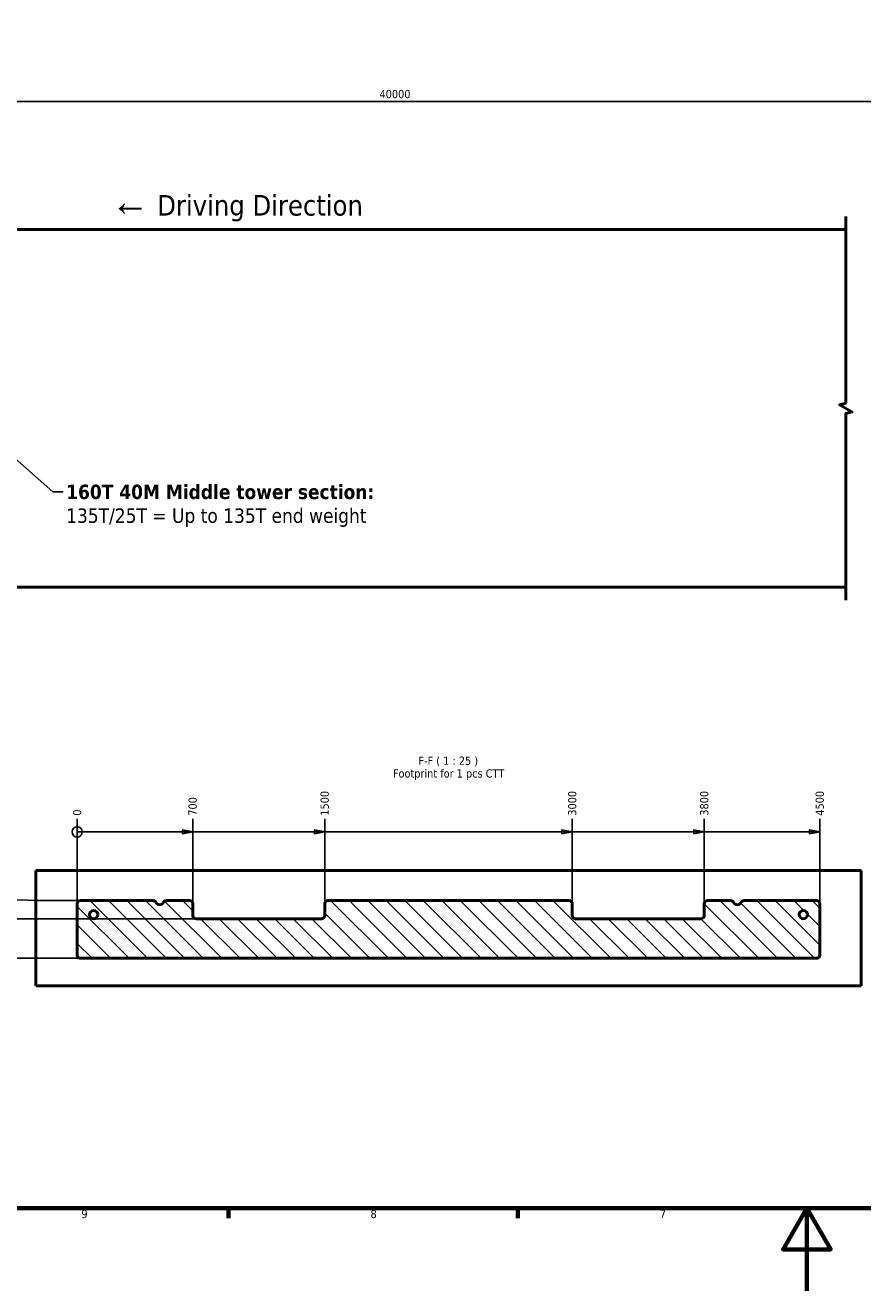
# Model space of a CAD drawing. Header units: millimetres. Extents: x 0 to 63075, y 0 to 44550.
# Tile 5 of 49: x 17328 to 32551, y 0 to 23006. Entities that reach past the tile are written whole.
import ezdxf

# ---------------------------------------------------------------- set-up
doc = ezdxf.new("R2010")
doc.units = ezdxf.units.MM
doc.header["$LTSCALE"] = 75
for name, color, linetype, lineweight in [('Border (ISO)', 7, 'Continuous', 70), ('Break Line (ISO)', 7, 'Continuous', 50), ('Dimension (ISO)', 7, 'Continuous', 25), ('Hatch (ISO)', 7, 'Continuous', 18), ('Symbol (ISO)', 7, 'Continuous', 25), ('Visible (ISO)', 7, 'Continuous', 50)]:
    doc.layers.add(name, color=color, linetype=linetype, lineweight=lineweight)
doc.styles.add('Label Text (ISO)', font='tahoma.ttf')
doc.styles.add('Note Text (ISO)', font='tahoma.ttf')
doc.dimstyles.new('Default (ISO)', dxfattribs={"dimscale": 75, "dimtxt": 2, "dimasz": 2.5, "dimexe": 3.175, "dimexo": 0, "dimgap": 0.762, "dimtad": 1, "dimrnd": 1e-08, "dimtxsty": 'Note Text (ISO)', "dimcen": 0.09, "dimdle": 10, "dimclrd": 256, "dimclre": 256, "dimclrt": 256, "dimazin": 2, "dimtfac": 1, "dimtmove": 0, "dimatfit": 3, "dimfxl": 1, "dimtolj": 1, "dimtzin": 0, "dimlwd": -1, "dimlwe": -1, "dimarcsym": 0})
doc.dimstyles.new('Default - Method 1b (ISO)$7', dxfattribs={"dimscale": 75, "dimtxt": 2, "dimasz": 2.5, "dimexe": 3.175, "dimexo": 0, "dimgap": 0.762, "dimtad": 1, "dimtoh": 1, "dimrnd": 1e-08, "dimtxsty": 'Note Text (ISO)', "dimcen": 0.09, "dimdle": 10, "dimclrd": 256, "dimclre": 256, "dimclrt": 256, "dimazin": 2, "dimtfac": 1.75, "dimtmove": 0, "dimatfit": 3, "dimfxl": 1, "dimtolj": 1, "dimlwd": -1, "dimlwe": -1, "dimarcsym": 0})

# ---------------------------------------------------------------- blocks, each defined once
blk = doc.blocks.new('Borders Default Border')
at = {"layer": 'Border (ISO)'}
for p, q in [((280.33, 20), (280.33, 17.6)), ((350.42, 20), (350.42, 17.6))]:
    blk.add_line(p, q, dxfattribs=at)
at = {"layer": 'Border (ISO)', "flags": 128}
for points in [[(20, 20), (20, 574), (821, 574), (821, 20), (20, 20)], [(420.5, 0), (420.5, 20), (414.73, 10), (426.27, 10), (420.5, 20)]]:
    blk.add_lwpolyline(points, dxfattribs=at)
at = {"layer": 'Border (ISO)', "char_height": 2, "attachment_point": 7, "style": 'Label Text (ISO)'}
for s, insert in [('9', (244.63, 17.56)), ('8', (314.72, 17.55)), ('7', (384.84, 17.6))]:
    blk.add_mtext(s, dxfattribs=dict(at, insert=insert))
blk = doc.blocks.new('*D6')
at = {"layer": 'Defpoints', "color": 0, "transparency": 16777216}
for p in [(38542, 21619), (9853, 19293), (38542, 19293)]:
    blk.add_point(p, dxfattribs=at)
at = {"layer": 'Dimension (ISO)', "transparency": 16777216}
for p, q in [((9853, 19293), (9853, 21857)), ((38542, 19293), (38542, 21857)), ((10041, 21619), (38354, 21619))]:
    blk.add_line(p, q, dxfattribs=at)
for points in [[(10041, 21650), (10041, 21588), (9853, 21619)], [(38354, 21650), (38354, 21588), (38542, 21619)]]:
    blk.add_solid(points, dxfattribs=at)
at = {"layer": 'Dimension (ISO)', "transparency": 16777216, "insert": (23767, 21832), "char_height": 150, "attachment_point": 1, "style": 'Note Text (ISO)'}
blk.add_mtext('\\A1;40000', dxfattribs=at)
blk = doc.blocks.new('*D17')
at = {"layer": 'Defpoints', "color": 0, "transparency": 16777216}
for p in [(18271, 8579), (18271, 6103), (18271, 6103)]:
    blk.add_point(p, dxfattribs=at)
at = {"layer": 'Dimension (ISO)', "transparency": 16777216}
blk.add_line((18271, 6103), (18271, 8579), dxfattribs=at)
at = {"layer": 'Dimension (ISO)', "transparency": 16777216, "insert": (18271, 8636), "char_height": 150, "attachment_point": 4, "rotation": 90, "style": 'Note Text (ISO)'}
blk.add_mtext('\\A1;0', dxfattribs=at)
blk = doc.blocks.new('*D18')
at = {"layer": 'Defpoints', "color": 0, "transparency": 16777216}
for p in [(20371, 8579), (20371, 7033), (18271, 6103)]:
    blk.add_point(p, dxfattribs=at)
at = {"layer": 'Dimension (ISO)', "transparency": 16777216}
blk.add_line((20371, 7033), (20371, 8579), dxfattribs=at)
at = {"layer": 'Dimension (ISO)', "transparency": 16777216, "insert": (20371, 8636), "char_height": 150, "attachment_point": 4, "rotation": 90, "style": 'Note Text (ISO)'}
blk.add_mtext('\\A1;700', dxfattribs=at)
blk = doc.blocks.new('*D19')
at = {"layer": 'Defpoints', "color": 0, "transparency": 16777216}
for p in [(22771, 8579), (22771, 7033), (18271, 6103)]:
    blk.add_point(p, dxfattribs=at)
at = {"layer": 'Dimension (ISO)', "transparency": 16777216}
blk.add_line((22771, 7033), (22771, 8579), dxfattribs=at)
at = {"layer": 'Dimension (ISO)', "transparency": 16777216, "insert": (22771, 8636), "char_height": 150, "attachment_point": 4, "rotation": 90, "style": 'Note Text (ISO)'}
blk.add_mtext('\\A1;1500', dxfattribs=at)
blk = doc.blocks.new('*D20')
at = {"layer": 'Defpoints', "color": 0, "transparency": 16777216}
for p in [(27271, 8579), (27271, 7033), (18271, 6103)]:
    blk.add_point(p, dxfattribs=at)
at = {"layer": 'Dimension (ISO)', "transparency": 16777216}
blk.add_line((27271, 7033), (27271, 8579), dxfattribs=at)
at = {"layer": 'Dimension (ISO)', "transparency": 16777216, "insert": (27271, 8636), "char_height": 150, "attachment_point": 4, "rotation": 90, "style": 'Note Text (ISO)'}
blk.add_mtext('\\A1;3000', dxfattribs=at)
blk = doc.blocks.new('*D21')
at = {"layer": 'Defpoints', "color": 0, "transparency": 16777216}
for p in [(29671, 8579), (29671, 7033), (18271, 6103)]:
    blk.add_point(p, dxfattribs=at)
at = {"layer": 'Dimension (ISO)', "transparency": 16777216}
blk.add_line((29671, 7033), (29671, 8579), dxfattribs=at)
at = {"layer": 'Dimension (ISO)', "transparency": 16777216, "insert": (29671, 8636), "char_height": 150, "attachment_point": 4, "rotation": 90, "style": 'Note Text (ISO)'}
blk.add_mtext('\\A1;3800', dxfattribs=at)
blk = doc.blocks.new('*D22')
at = {"layer": 'Defpoints', "color": 0, "transparency": 16777216}
for p in [(31771, 8579), (31771, 7033), (18271, 6103)]:
    blk.add_point(p, dxfattribs=at)
at = {"layer": 'Dimension (ISO)', "transparency": 16777216}
blk.add_line((31771, 7033), (31771, 8579), dxfattribs=at)
at = {"layer": 'Dimension (ISO)', "transparency": 16777216, "insert": (31771, 8636), "char_height": 150, "attachment_point": 4, "rotation": 90, "style": 'Note Text (ISO)'}
blk.add_mtext('\\A1;4500', dxfattribs=at)
blk = doc.blocks.new('2dTransSymbol1')
at = {"layer": 'Dimension (ISO)'}
for p, q in [((246.11, 111.21), (243.61, 111.21)), ((246.11, 111.21), (269.11, 111.21)), ((271.61, 111.21), (269.11, 111.71)), ((269.11, 111.71), (269.11, 110.71)), ((269.11, 111.21), (271.61, 111.21)), ((269.11, 110.71), (271.61, 111.21)), ((271.61, 111.21), (301.11, 111.21)), ((303.61, 111.21), (301.11, 111.71)), ((301.11, 111.71), (301.11, 110.71)), ((301.11, 111.21), (303.61, 111.21)), ((301.11, 110.71), (303.61, 111.21)), ((303.61, 111.21), (361.11, 111.21)), ((363.61, 111.21), (361.11, 111.71)), ((361.11, 111.71), (361.11, 110.71)), ((361.11, 111.21), (363.61, 111.21)), ((361.11, 110.71), (363.61, 111.21)), ((363.61, 111.21), (393.11, 111.21)), ((395.61, 111.21), (393.11, 111.71)), ((393.11, 111.71), (393.11, 110.71)), ((393.11, 111.21), (395.61, 111.21)), ((393.11, 110.71), (395.61, 111.21)), ((395.61, 111.21), (421.11, 111.21)), ((423.61, 111.21), (421.11, 111.71)), ((421.11, 111.71), (421.11, 110.71)), ((421.11, 111.21), (423.61, 111.21)), ((421.11, 110.71), (423.61, 111.21))]:
    blk.add_line(p, q, dxfattribs=at)
at = {"layer": 'Dimension (ISO)', "flags": 128}
for points in [[(269.11, 110.71), (271.61, 111.21), (269.11, 111.71), (269.11, 110.71)], [(301.11, 110.71), (303.61, 111.21), (301.11, 111.71), (301.11, 110.71)], [(361.11, 110.71), (363.61, 111.21), (361.11, 111.71), (361.11, 110.71)], [(393.11, 110.71), (395.61, 111.21), (393.11, 111.71), (393.11, 110.71)], [(421.11, 110.71), (423.61, 111.21), (421.11, 111.71), (421.11, 110.71)]]:
    blk.add_lwpolyline(points, dxfattribs=at)
at = {"layer": 'Dimension (ISO)'}
blk.add_circle((243.61, 111.21), 1.25, dxfattribs=at)
for points in [[(269.11, 110.71), (271.61, 111.21), (269.11, 111.71), (269.11, 110.71)], [(301.11, 110.71), (303.61, 111.21), (301.11, 111.71), (301.11, 110.71)], [(361.11, 110.71), (363.61, 111.21), (361.11, 111.71), (361.11, 110.71)], [(393.11, 110.71), (395.61, 111.21), (393.11, 111.71), (393.11, 110.71)], [(421.11, 110.71), (423.61, 111.21), (421.11, 111.71), (421.11, 110.71)]]:
    blk.add_solid(points, dxfattribs=at)
blk = doc.blocks.new('*D24')
at = {"layer": 'Defpoints', "color": 0, "transparency": 16777216}
for p in [(16803, 6043), (18331, 6043), (18331, 6043)]:
    blk.add_point(p, dxfattribs=at)
at = {"layer": 'Dimension (ISO)', "transparency": 16777216}
blk.add_line((18331, 6043), (16803, 6043), dxfattribs=at)
at = {"layer": 'Dimension (ISO)', "transparency": 16777216, "insert": (16650, 6043), "char_height": 150, "attachment_point": 4, "style": 'Note Text (ISO)'}
blk.add_mtext('\\A1;0', dxfattribs=at)
blk = doc.blocks.new('*D25')
at = {"layer": 'Defpoints', "color": 0, "transparency": 16777216}
for p in [(16803, 6763), (20431, 6763), (18331, 6043)]:
    blk.add_point(p, dxfattribs=at)
at = {"layer": 'Dimension (ISO)', "transparency": 16777216}
blk.add_line((20431, 6763), (16803, 6763), dxfattribs=at)
at = {"layer": 'Dimension (ISO)', "transparency": 16777216, "insert": (16427, 6763), "char_height": 150, "attachment_point": 4, "style": 'Note Text (ISO)'}
blk.add_mtext('\\A1;240', dxfattribs=at)
blk = doc.blocks.new('*D26')
at = {"layer": 'Defpoints', "color": 0, "transparency": 16777216}
for p in [(16803, 7107), (18331, 7093), (18331, 6043)]:
    blk.add_point(p, dxfattribs=at)
at = {"layer": 'Dimension (ISO)', "transparency": 16777216}
for p, q in [((17178, 7107), (16803, 7107)), ((17553, 7093), (17178, 7107)), ((18331, 7093), (17553, 7093))]:
    blk.add_line(p, q, dxfattribs=at)
at = {"layer": 'Dimension (ISO)', "transparency": 16777216, "insert": (16426, 7107), "char_height": 150, "attachment_point": 4, "style": 'Note Text (ISO)'}
blk.add_mtext('\\A1;350', dxfattribs=at)

msp = doc.modelspace()

# ---------------------------------------------------------------- hatches: boundary and pattern name
at = {"layer": 'Hatch (ISO)'}
h = msp.add_hatch(dxfattribs=at)
h.set_pattern_fill('ANSI31', color=256, scale=1905, angle=90.00021046, style=0)
h.set_pattern_definition([(135.0002, (0, 0), (-168.3792, -168.3804), [])])
edge = h.paths.add_edge_path()
edge.add_ellipse((22831.1123, 7033.0288), major_axis=(0, 60), ratio=1, start_angle=0, end_angle=90)
edge.add_line((22771.1123, 7033.0288), (22771.1123, 6823.0288))
edge.add_ellipse((22711.1123, 6823.0288), major_axis=(60, 0), ratio=1, start_angle=270, end_angle=360, ccw=False)
edge.add_line((22711.1123, 6763.0288), (20431.1123, 6763.0288))
edge.add_ellipse((20431.1123, 6823.0288), major_axis=(0, -60), ratio=1, start_angle=270, end_angle=360, ccw=False)
edge.add_line((20371.1123, 6823.0288), (20371.1123, 7033.0288))
edge.add_ellipse((20311.1123, 7033.0288), major_axis=(60, 0), ratio=1, start_angle=0, end_angle=90)
edge.add_line((20311.1123, 7093.0288), (19892.0462, 7093.0288))
edge.add_ellipse((19892.0462, 7033.0288), major_axis=(0, 60), ratio=1, start_angle=0, end_angle=63.61220004)
edge.add_ellipse((19771.1123, 7093.0288), major_axis=(67.1855, -33.3333), ratio=1, start_angle=232.77559992, end_angle=360, ccw=False)
edge.add_ellipse((19650.1785, 7033.0288), major_axis=(53.7484, 26.6667), ratio=1, start_angle=0, end_angle=63.61220004)
edge.add_line((19650.1785, 7093.0288), (18331.1123, 7093.0288))
edge.add_ellipse((18331.1123, 7033.0288), major_axis=(0, 60), ratio=1, start_angle=0, end_angle=90)
edge.add_line((18271.1123, 7033.0288), (18271.1123, 6103.0288))
edge.add_ellipse((18331.1123, 6103.0288), major_axis=(-60, 0), ratio=1, start_angle=0, end_angle=90)
edge.add_line((18331.1123, 6043.0288), (31711.1123, 6043.0288))
edge.add_ellipse((31711.1123, 6103.0288), major_axis=(0, -60), ratio=1, start_angle=0, end_angle=90)
edge.add_line((31771.1123, 6103.0288), (31771.1123, 7033.0288))
edge.add_ellipse((31711.1123, 7033.0288), major_axis=(60, 0), ratio=1, start_angle=0, end_angle=90)
edge.add_line((31711.1123, 7093.0288), (30392.0462, 7093.0288))
edge.add_ellipse((30392.0462, 7033.0288), major_axis=(0, 60), ratio=1, start_angle=0, end_angle=63.61220004)
edge.add_ellipse((30271.1123, 7093.0288), major_axis=(67.1855, -33.3333), ratio=1, start_angle=232.77559992, end_angle=360, ccw=False)
edge.add_ellipse((30150.1785, 7033.0288), major_axis=(53.7484, 26.6667), ratio=1, start_angle=0, end_angle=63.61220004)
edge.add_line((30150.1785, 7093.0288), (29731.1123, 7093.0288))
edge.add_ellipse((29731.1123, 7033.0288), major_axis=(0, 60), ratio=1, start_angle=0, end_angle=90)
edge.add_line((29671.1123, 7033.0288), (29671.1123, 6823.0288))
edge.add_ellipse((29611.1123, 6823.0288), major_axis=(60, 0), ratio=1, start_angle=270, end_angle=360, ccw=False)
edge.add_line((29611.1123, 6763.0288), (27331.1123, 6763.0288))
edge.add_ellipse((27331.1123, 6823.0288), major_axis=(0, -60), ratio=1, start_angle=270, end_angle=360, ccw=False)
edge.add_line((27271.1123, 6823.0288), (27271.1123, 7033.0288))
edge.add_ellipse((27211.1123, 7033.0288), major_axis=(60, 0), ratio=1, start_angle=0, end_angle=90)
edge.add_line((27211.1123, 7093.0288), (22831.1123, 7093.0288))
edge = h.paths.add_edge_path(flags=0)
edge.add_ellipse((18571.1123, 6838.0288), major_axis=(-75, 0), ratio=1, start_angle=0, end_angle=360)
edge = h.paths.add_edge_path(flags=0)
edge.add_ellipse((31471.1123, 6838.0288), major_axis=(-75, 0), ratio=1, start_angle=0, end_angle=360)

# ---------------------------------------------------------------- linework, layer by layer
at = {"layer": 'Break Line (ISO)', "flags": 128}
msp.add_lwpolyline([(32243.1782, 12554.537), (32243.1782, 15947.5658), (32355.6782, 15977.7101), (32130.6782, 16107.6139), (32243.1782, 16137.7582), (32243.1782, 19530.787)], dxfattribs=at)
at = {"layer": 'Visible (ISO)'}
for p, q in [((10085.4461, 19292.662), (32243.1782, 19292.662)), ((10085.4461, 12792.662), (32243.1782, 12792.662)), ((17521.1123, 7641.3532), (32521.1123, 7641.3532)), ((17521.1123, 5541.3532), (17521.1123, 7641.3532)), ((32521.1123, 7641.3532), (32521.1123, 5541.3532)), ((18271.1123, 7033.0288), (18271.1123, 6103.0288)), ((19650.1785, 7093.0288), (18331.1123, 7093.0288)), ((20311.1123, 7093.0288), (19892.0462, 7093.0288)), ((20371.1123, 6823.0288), (20371.1123, 7033.0288)), ((22771.1123, 7033.0288), (22771.1123, 6823.0288)), ((27211.1123, 7093.0288), (22831.1123, 7093.0288)), ((27271.1123, 6823.0288), (27271.1123, 7033.0288)), ((29671.1123, 7033.0288), (29671.1123, 6823.0288)), ((30150.1785, 7093.0288), (29731.1123, 7093.0288)), ((31711.1123, 7093.0288), (30392.0462, 7093.0288)), ((31771.1123, 6103.0288), (31771.1123, 7033.0288)), ((22711.1123, 6763.0288), (20431.1123, 6763.0288)), ((29611.1123, 6763.0288), (27331.1123, 6763.0288)), ((18331.1123, 6043.0288), (31711.1123, 6043.0288)), ((32521.1123, 5541.3532), (17521.1123, 5541.3532))]:
    msp.add_line(p, q, dxfattribs=at)
for centre in [(18571.1123, 6838.0288), (31471.1123, 6838.0288)]:
    msp.add_circle(centre, 75, dxfattribs=at)
for centre, radius, start, end in [((18331.1123, 7033.0288), 60, 90, 180), ((19650.1785, 7033.0288), 60, 26.38779996, 90), ((19771.1123, 7093.0288), 75, 206.38779996, 333.61220004), ((19892.0462, 7033.0288), 60, 90, 153.61220004), ((20311.1123, 7033.0288), 60, 0, 90), ((22831.1123, 7033.0288), 60, 90, 180), ((27211.1123, 7033.0288), 60, 0, 90), ((29731.1123, 7033.0288), 60, 90, 180), ((30150.1785, 7033.0288), 60, 26.38779996, 90), ((30271.1123, 7093.0288), 75, 206.38779996, 333.61220004), ((30392.0462, 7033.0288), 60, 90, 153.61220004), ((31711.1123, 7033.0288), 60, 0, 90), ((20431.1123, 6823.0288), 60, 180, 270), ((22711.1123, 6823.0288), 60, 270, 0), ((27331.1123, 6823.0288), 60, 180, 270), ((29611.1123, 6823.0288), 60, 270, 0), ((18331.1123, 6103.0288), 60, 180, 270), ((31711.1123, 6103.0288), 60, 270, 0)]:
    msp.add_arc(centre, radius, start, end, dxfattribs=at)

# ---------------------------------------------------------------- block references
at = {"xscale": 75, "yscale": 75, "zscale": 75}
msp.add_blockref('Borders Default Border', (0, 0), dxfattribs=at)
at = {"layer": 'Dimension (ISO)', "xscale": 75, "yscale": 75, "zscale": 75}
msp.add_blockref('2dTransSymbol1', (0, 0), dxfattribs=at)

# ---------------------------------------------------------------- texts
at = {"layer": 'Symbol (ISO)', "insert": (18882.56, 20071.1012), "char_height": 150.000002, "width": 5354.606989, "attachment_point": 1, "style": 'Note Text (ISO)'}
msp.add_mtext('{\\fSymbol|b0|i0;\\H525.0000;¬\\fTahoma|b0|i0;\\H375.0000; Driving Direction}', dxfattribs=at)
at = {"layer": 'Symbol (ISO)', "insert": (18070.7973, 14654.9493), "char_height": 262.499996, "width": 5824.351788, "attachment_point": 1, "line_spacing_factor": 0.987884, "style": 'Note Text (ISO)'}
msp.add_mtext('{\\fTahoma|b1|i0;\\H262.5000;160T 40M Middle tower section:\\fTahoma|b0|i0;\\H262.5000;\\P\\fTahoma|b0|i0;\\H262.5000;135T/25T = Up to 135T end weight}', dxfattribs=at)
at = {"layer": 'Symbol (ISO)', "char_height": 150.000002, "attachment_point": 7, "style": 'Label Text (ISO)'}
for s, insert in [('F-F ( 1 : 25 )', (24475.1244, 9533.8646)), ('Footprint for 1 pcs CTT', (24011.267, 9286.8935))]:
    msp.add_mtext(s, dxfattribs=dict(at, insert=insert))

# ---------------------------------------------------------------- dimensions: what is measured, and where the dimension line sits
at = {"layer": 'Dimension (ISO)'}
dim = msp.add_linear_dim(base=(38541.5906, 21619.0772), p1=(9853.4461, 19292.662), p2=(38541.5906, 19292.662), text='40000', dimstyle='Default (ISO)', override={"dimgap": 0.762, "dimdec": 2, "dimlfac": 1.394304, "dimtol": 0, "dimlim": 0, "dimtp": 0, "dimtm": 0, "dimtdec": 2, "dimtofl": 0, "dimatfit": 1}, dxfattribs=at)
dim.commit()
dim.dimension.update_dxf_attribs({"geometry": '*D6', "text_midpoint": (24042.0032, 21619.0772), "dimtype": 160})
for feature_location, offset, dtype, origin, text, picture, middle in [((22771.1123, 7033.0288), (0, 1545.5913), 1, (18271.1123, 6103.0288), '1500', '*D19', (22771.1123, 8845.4579)), ((27271.1123, 7033.0288), (0, 1545.5913), 1, (18271.1123, 6103.0288), '3000', '*D20', (27271.1123, 8851.9555)), ((29671.1123, 7033.0288), (0, 1545.5913), 1, (18271.1123, 6103.0288), '3800', '*D21', (29671.1123, 8851.9555)), ((31771.1123, 7033.0288), (0, 1545.5913), 1, (18271.1123, 6103.0288), '4500', '*D22', (31771.1123, 8854.8266)), ((20371.1123, 7033.0288), (0, 1545.5913), 1, (18271.1123, 6103.0288), '700', '*D18', (20371.1123, 8795.5418)), ((18271.1123, 6103.0288), (0, 2475.5913), 1, (18271.1123, 6103.0288), '0', '*D17', (18271.1123, 8683.7218)), ((18331.1123, 7093.0288), (-1528.163, 13.8209), 0, (18331.1123, 6043.0288), '350', '*D26', (16585.927, 7106.8498)), ((20431.1123, 6763.0288), (-3628.163, 0), 0, (18331.1123, 6043.0288), '240', '*D25', (16586.5314, 6763.0288)), ((18331.1123, 6043.0288), (-1528.163, 0), 0, (18331.1123, 6043.0288), '0', '*D24', (16697.8477, 6043.0288))]:
    dim = msp.add_ordinate_dim(feature_location=feature_location, offset=offset, dtype=dtype, origin=origin, text=text, dimstyle='Default (ISO)', override={"dimgap": 0.762, "dimtad": 0, "dimdec": 2, "dimlfac": 0.333333, "dimtol": 0, "dimlim": 0, "dimtp": 0, "dimtm": 0, "dimtdec": 2}, dxfattribs=at)
    dim.commit()
    dim.dimension.update_dxf_attribs({"geometry": picture, "text_midpoint": middle})

# ---------------------------------------------------------------- leaders
at = {"layer": 'Symbol (ISO)', "annotation_type": 0, "has_hookline": 1, "hookline_direction": 0, "text_width": 5756.1366}
msp.add_leader([(16103.4461, 16042.662), (17826.1473, 14523.6993), (18013.6473, 14523.6993)], dimstyle='Default - Method 1b (ISO)$7', override={"dimtad": 0}, dxfattribs=at)

doc.saveas('drawing.dxf')
